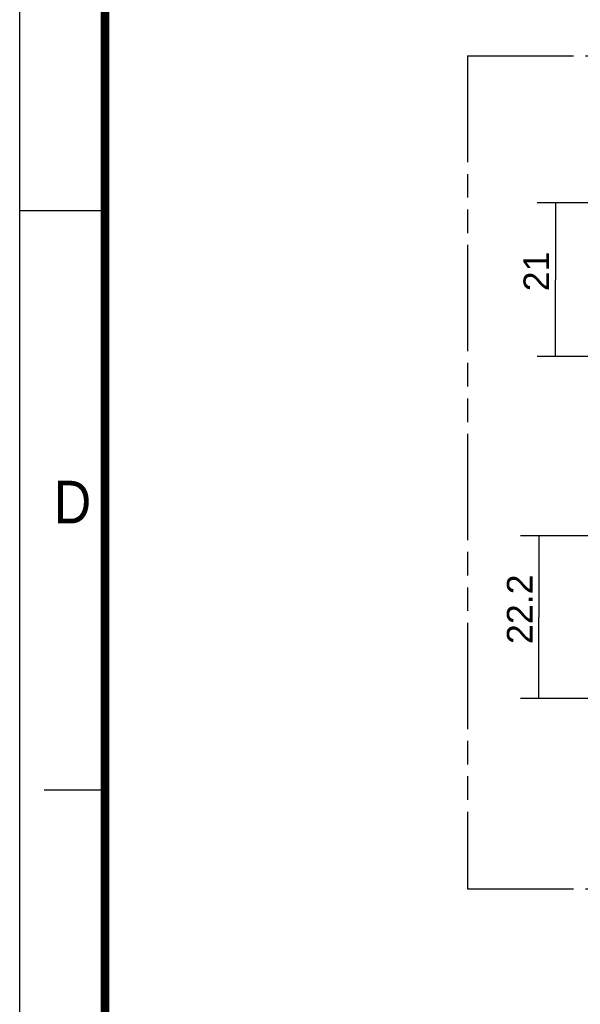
# Model space of a CAD drawing. Header units: millimetres. Extents: x 0 to 210, y 0 to 297.
# Tile 2 of 6: x 0 to 46, y 83 to 164. Entities that reach past the tile are written whole.
import ezdxf
from ezdxf.enums import TextEntityAlignment as Align

# ---------------------------------------------------------------- set-up
doc = ezdxf.new("R2010")
doc.units = ezdxf.units.MM
doc.header["$LTSCALE"] = 19.36
doc.linetypes.add('PHANTOM', pattern=[0.8, 0.45, -0.05, 0.1, -0.05, 0.1, -0.05])
doc.layers.get('0').update_dxf_attribs({"linetype": 'CONTINUOUS'})
doc.layers.add('DEFAULT_3', color=7, linetype='PHANTOM')
doc.layers.add('Z_DIM_2D', color=7, linetype='CONTINUOUS')
doc.styles.add('TEXTSTYLE_2', font='txt', dxfattribs={"width": 0.75})
doc.styles.add('TEXTSTYLE_3', font='arial.ttf')
doc.dimstyles.new('DIMSTYLE_2', dxfattribs={"dimtxt": 2.1, "dimasz": 3.5, "dimexe": 1.5, "dimexo": 0, "dimgap": 0.525, "dimtad": 1, "dimlfac": 1.666667, "dimdsep": 46, "dimtxsty": 'TEXTSTYLE_3', "dimblk": '_FILLED', "dimblk1": '_FILLED', "dimblk2": '_FILLED', "dimcen": 0.09, "dimclrt": 5, "dimazin": 2, "dimtp": 0.2, "dimtm": 0.2, "dimtfac": 1, "dimtofl": 0, "dimtmove": 0, "dimatfit": 3, "dimldrblk": '_FILLED', "dimfxl": 0, "dimtolj": 1, "dimarcsym": 0})

# ---------------------------------------------------------------- blocks, each defined once
blk = doc.blocks.new('*D3')
at = {"layer": 'Z_DIM_2D', "color": 2, "linetype": 'Continuous', "transparency": 16777216}
for p, q in [((53.58, 121.842), (41.075, 121.842)), ((42.575, 121.842), (42.575, 115.182)), ((42.575, 108.522), (42.575, 115.182)), ((53.58, 108.522), (41.075, 108.522))]:
    blk.add_line(p, q, dxfattribs=at)
at = {"layer": 'Z_DIM_2D', "color": 5, "linetype": 'Continuous', "transparency": 16777216, "style": 'TEXTSTYLE_3'}
blk.add_text('22.2', height=2.1, rotation=90, dxfattribs=at).set_placement((42.05, 115.826), align=Align.CENTER)
blk = doc.blocks.new('_FILLED')
at = {"color": 0, "linetype": 'ByBlock'}
blk.add_solid([(0, 0), (-1, 0.125), (-1, -0.125)], dxfattribs=at)
blk = doc.blocks.new('_NONE')
blk = doc.blocks.new('*D4')
at = {"layer": 'Z_DIM_2D', "color": 2, "linetype": 'Continuous', "transparency": 16777216}
for p, q in [((62.887, 149.129), (42.435, 149.129)), ((43.935, 149.129), (43.935, 142.829)), ((43.935, 136.529), (43.935, 142.829)), ((53.58, 136.529), (42.435, 136.529))]:
    blk.add_line(p, q, dxfattribs=at)
at = {"layer": 'Z_DIM_2D', "color": 5, "linetype": 'Continuous', "transparency": 16777216, "style": 'TEXTSTYLE_3'}
blk.add_text('21', height=2.1, rotation=90, dxfattribs=at).set_placement((43.41, 143.518), align=Align.CENTER)

msp = doc.modelspace()

# ---------------------------------------------------------------- linework, layer by layer
at = {"color": 2, "linetype": 'Continuous'}
for p, q in [((0, 0), (0, 297)), ((0, 148.5), (7, 148.5)), ((7, 101), (2, 101))]:
    msp.add_line(p, q, dxfattribs=at)
at = {"color": 7, "linetype": 'Continuous', "const_width": 0.7}
msp.add_lwpolyline([(7, 7), (7, 290)], dxfattribs=at)
at = {"layer": 'DEFAULT_3', "color": 91, "linetype": 'PHANTOM', "true_color": 0x80ff80}
for p, q in [((36.7077, 161.1783), (36.7077, 92.9078)), ((36.7077, 161.1783), (173.2487, 161.1783)), ((36.7077, 92.9078), (173.2487, 92.9078))]:
    msp.add_line(p, q, dxfattribs=at)

# ---------------------------------------------------------------- texts
at = {"color": 5, "linetype": 'Continuous', "style": 'TEXTSTYLE_2', "width": 0.904762}
msp.add_text('D', height=3.5, dxfattribs=at).set_placement((2.8073, 122.8572))

# ---------------------------------------------------------------- dimensions: what is measured, and where the dimension line sits
at = {"layer": 'Z_DIM_2D', "color": 2, "linetype": 'Continuous'}
for base, p1, p2, picture, middle in [((43.935, 136.5288), (62.8872, 149.1288), (53.5799, 136.5288), '*D4', (43.935, 143.2899)), ((42.5753, 108.5218), (53.5799, 121.8418), (53.5799, 108.5218), '*D3', (42.5753, 115.7882))]:
    dim = msp.add_linear_dim(base=base, p1=p1, p2=p2, angle=270, dimstyle='DIMSTYLE_2', override={"dimblk1": 'NONE', "dimblk2": 'NONE', "dimsah": 1}, dxfattribs=at)
    dim.commit()
    dim.dimension.update_dxf_attribs({"geometry": picture, "text_midpoint": middle, "dimtype": 160})

doc.saveas('drawing.dxf')
